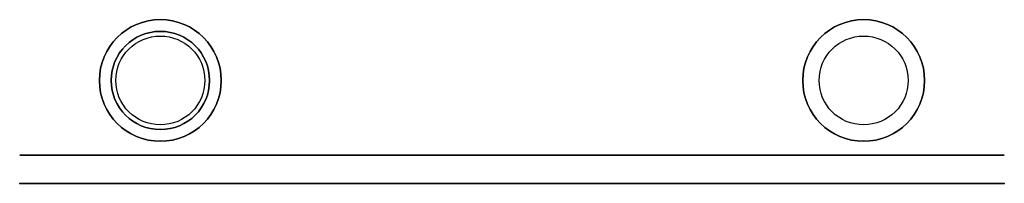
# Model space of a CAD drawing. Header units: centimetres. Extents: x -148 to 62, y 0 to 907.
# Tile 1 of 2: x -148 to 62, y 0 to 35. Entities that reach past the tile are written whole.
import ezdxf

# ---------------------------------------------------------------- set-up
doc = ezdxf.new("R2010")
doc.units = ezdxf.units.CM
doc.header["$MEASUREMENT"] = 0
for name, color, linetype in [('8819 v1_Sketch1', 7, 'Continuous'), ('8819 v1_Sketch2', 7, 'Continuous'), ('8819 v1_Sketch3', 7, 'Continuous'), ('8819 v1_Sketch4', 7, 'Continuous'), ('8819 v1_Sketch5', 7, 'Continuous'), ('8819 v1_Sketch6', 7, 'Continuous')]:
    doc.layers.add(name, color=color, linetype=linetype)

msp = doc.modelspace()

# ---------------------------------------------------------------- linework, layer by layer
at = {"layer": '8819 v1_Sketch1'}
for p, q in [((-147.82, 0, -20), (-147.82, 0, 20)), ((52.18, 0, 30), (-137.82, 0, 30)), ((-137.82, 0, -30), (52.18, 0, -30)), ((62.18, 0, -20), (62.18, 0, 20))]:
    msp.add_line(p, q, dxfattribs=at)
at = {"layer": '8819 v1_Sketch1', "extrusion": (0, 1, 0)}
for centre, start, end in [((137.82, -20), 270, 0), ((137.82, 20), 360, 90), ((-52.18, -20), 180, 270), ((-52.18, 20), 90, 180)]:
    msp.add_arc(centre, 10, start, end, dxfattribs=at)
at = {"layer": '8819 v1_Sketch1', "extrusion": (0, -1, 0)}
msp.add_arc((-137.82, 20), 10, 90, 180, dxfattribs=at)
at = {"layer": '8819 v1_Sketch1'}
for p in [(-147.82, 0, -20), (-147.82, 0, 20), (-137.82, 0, 30), (-137.82, 0, -30), (0, 0), (52.18, 0, 30), (52.18, 0, -30), (62.18, 0, -20), (62.18, 0, 20)]:
    msp.add_point(p, dxfattribs=at)
at = {"layer": '8819 v1_Sketch2'}
for p, q in [((-147.82, 6, -20), (-147.82, 6, 20)), ((-137.82, 6, 30), (52.18, 6, 30)), ((52.18, 6, -30), (-137.82, 6, -30)), ((62.18, 6, 20), (62.18, 6, -20))]:
    msp.add_line(p, q, dxfattribs=at)
at = {"layer": '8819 v1_Sketch2', "extrusion": (0, 1, 0)}
for centre in [(72.82, -20, 6), (72.82, 20, 6), (12.82, -20, 6), (12.82, 20, 6)]:
    msp.add_circle(centre, 5, dxfattribs=at)
at = {"layer": '8819 v1_Sketch2', "extrusion": (0, -1, 0)}
for centre in [(-72.82, -20, -6), (-72.82, 20, -6), (-12.82, -20, -6), (-12.82, 20, -6)]:
    msp.add_circle(centre, 5, dxfattribs=at)
at = {"layer": '8819 v1_Sketch2', "extrusion": (0, 1, 0)}
for centre, start, end in [((137.82, -20, 6), 270, 0), ((137.82, 20, 6), 360, 90), ((-52.18, 20, 6), 90, 180), ((-52.18, -20, 6), 180, 270)]:
    msp.add_arc(centre, 10, start, end, dxfattribs=at)
at = {"layer": '8819 v1_Sketch2'}
msp.add_point((0, 6), dxfattribs=at)
at = {"layer": '8819 v1_Sketch3'}
for radius in [13, 10.5]:
    msp.add_circle((-117.82, 22), radius, dxfattribs=at)
at = {"layer": '8819 v1_Sketch3', "extrusion": (0, 0, -1)}
for radius in [13, 10.5]:
    msp.add_circle((117.82, 22), radius, dxfattribs=at)
at = {"layer": '8819 v1_Sketch3'}
msp.add_point((0, 0), dxfattribs=at)
at = {"layer": '8819 v1_Sketch4'}
msp.add_point((0, 0), dxfattribs=at)
at = {"layer": '8819 v1_Sketch5'}
msp.add_point((0, 0), dxfattribs=at)
at = {"layer": '8819 v1_Sketch6'}
for centre, radius in [((-117.82, 22, 24.5), 13), ((32.18, 22, 24.5), 13), ((-117.82, 22, 24.5), 9.5), ((32.18, 22, 24.5), 9.5)]:
    msp.add_circle(centre, radius, dxfattribs=at)
at = {"layer": '8819 v1_Sketch6', "extrusion": (-5.33761e-16, -6.98297e-15, -1)}
msp.add_circle((-32.18, 22, -24.5), 13, dxfattribs=at)
at = {"layer": '8819 v1_Sketch6'}
msp.add_point((0, 0, 24.5), dxfattribs=at)

doc.saveas('drawing.dxf')
